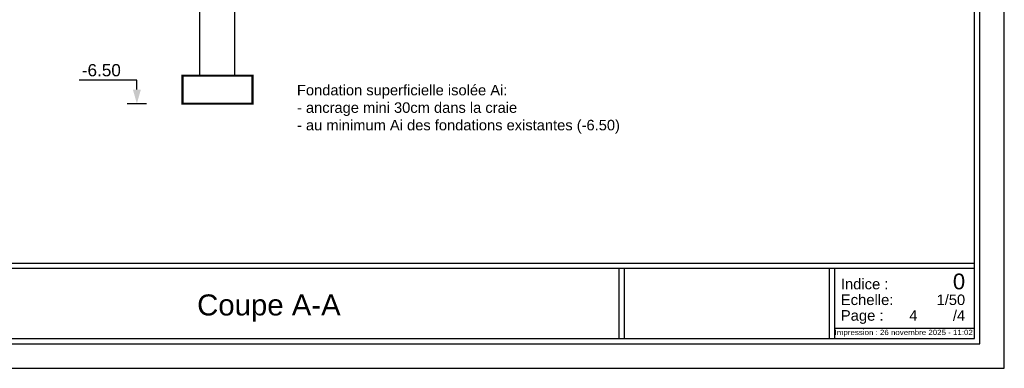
# Model space of a CAD drawing. Header units: centimetres. Extents: x -457644 to -429081, y -148214 to -140337.
# Tile 23 of 31: x -430487 to -429081, y -143966 to -143467. Entities that reach past the tile are written whole.
import ezdxf
from ezdxf.enums import TextEntityAlignment as Align

# ---------------------------------------------------------------- set-up
doc = ezdxf.new("R2010")
doc.units = ezdxf.units.CM
doc.header["$LTSCALE"] = 20
doc.layers.add('GO Textes', color=3, linetype='Continuous', lineweight=9)
for name, color, linetype in [('GO-0-DIV', 7, 'Continuous'), ('GO-0-TXT-DIV', 7, 'Continuous'), ('GO-1-ARMAT', 7, 'Continuous'), ('GO-1-BET-COU', 2, 'Continuous'), ('GO-1-BET-POT', 40, 'Continuous'), ('GO-1-FON-SEM', 3, 'Continuous')]:
    doc.layers.add(name, color=color, linetype=linetype)
doc.styles.add('Arial', font='arial.ttf')
doc.styles.add('ARIALI', font='arial.ttf')
doc.styles.add('StormACAD-Cartouches', font='sanss___.ttf')

# ---------------------------------------------------------------- blocks, each defined once
blk = doc.blocks.new('*U9346')
at = {"color": 0, "linetype": 'ByBlock', "lineweight": -2}
for p, q in [((42.5, 150), (2057.5, 150)), ((2057.5, 142.5), (42.5, 142.5)), ((1550, 42.5), (1550, 142.5)), ((1557.5, 42.5), (1557.5, 142.5)), ((1850.3, 42.5), (1850.3, 142.5)), ((1857.8, 42.5), (1857.8, 142.5)), ((1857.8, 57.5), (2057.5, 57.5))]:
    blk.add_line(p, q, dxfattribs=at)
for points in [[(0, 0), (2100, 0), (2100, 1485), (0, 1485)], [(35, 35), (2065, 35), (2065, 1450), (35, 1450)], [(42.5, 42.5), (2057.5, 42.5), (2057.5, 1442.5), (42.5, 1442.5)]]:
    blk.add_lwpolyline(points, close=True, dxfattribs=at)
at = {"color": 0, "linetype": 'ByBlock', "lineweight": -2, "style": 'StormACAD-Cartouches'}
for s, p in [('Indice :', (1866.6, 112.9)), ('Echelle:', (1866.6, 90.4)), ('Page :', (1866.6, 68))]:
    blk.add_text(s, height=15.11, dxfattribs=at).set_placement(p)
at = {"color": 0, "linetype": 'ByBlock', "lineweight": -2, "style": 'StormACAD-Cartouches', "width": 1.098464}
blk.add_text('Impression : 26 novembre 2025 - 11:02', height=7.5, dxfattribs=at).set_placement((1857.8, 47.6), (2055, 47.6), align=Align.FIT)
at = {"color": 0, "linetype": 'ByBlock', "lineweight": -2, "style": 'StormACAD-Cartouches', "flags": 8}
blk.add_attdef('NOTA_HAUT', text='', height=12.5, dxfattribs=at).set_placement((2052.5, 1437.5), align=Align.TOP_RIGHT)
for tag, p, height in [('NOTA_BAS', (47.5, 155), 12.5), ('TITRE_GAUCHE', (555, 47.5), 17.5)]:
    blk.add_attdef(tag, p, '', height=height, dxfattribs=at)
for tag, p in [('TITRE_HAUT', (1050, 137.5)), ('SOUS_TITRE', (1050, 70.5))]:
    blk.add_attdef(tag, text='', height=17.5, dxfattribs=at).set_placement(p, align=Align.TOP_CENTER)
for tag, height, p in [('INDICE', 22.5, (2044.1, 124.1)), ('ECHELLE', 15, (2044.1, 97.9)), ('NP', 15, (2044.1, 75.5))]:
    blk.add_attdef(tag, text='', height=height, dxfattribs=at).set_placement(p, align=Align.MIDDLE_RIGHT)
for tag, height, p in [('TITRE', 30, (1050, 90.5)), ('NUMERO', 15, (1970.1, 75.5))]:
    blk.add_attdef(tag, text='', height=height, dxfattribs=at).set_placement(p, align=Align.MIDDLE_CENTER)
blk.add_attdef('TITRE_DROIT', text='', height=17.5, dxfattribs=at).set_placement((1545, 47.5), align=Align.RIGHT)

msp = doc.modelspace()

# ---------------------------------------------------------------- linework, layer by layer
at = {"layer": 'GO-0-DIV', "color": 1}
msp.add_lwpolyline([(-430319.33, -143567.42), (-430319.33, -143553.96), (-430401.88, -143553.96)], dxfattribs=at)
msp.add_solid([(-430313.67, -143567.42), (-430319.33, -143587.42), (-430325, -143567.42)], dxfattribs=at)
at = {"layer": 'GO-1-BET-COU'}
msp.add_line((-430333.26, -143587.42), (-430305.41, -143587.42), dxfattribs=at)
at = {"layer": 'GO-1-BET-POT'}
for p, q in [((-430229.25, -143547.42), (-430229.25, -142937.42)), ((-430179.25, -143547.42), (-430179.25, -142937.42))]:
    msp.add_line(p, q, dxfattribs=at)
at = {"layer": 'GO-1-FON-SEM', "const_width": 3}
msp.add_lwpolyline([(-430254.25, -143547.42), (-430154.25, -143547.42), (-430154.25, -143587.42), (-430254.25, -143587.42)], close=True, dxfattribs=at)

# ---------------------------------------------------------------- block references
at = {"layer": 'GO-1-ARMAT'}
ref = msp.add_blockref('*U9346', (-431180.84, -143965.51), dxfattribs=at)
ref.add_attrib('TITRE', 'Coupe A-A', dxfattribs={"layer": '0', "color": 0, "linetype": 'ByBlock', "lineweight": -2, "height": 30, "style": 'StormACAD-Cartouches'}).set_placement((-430130.84, -143874.97), align=Align.MIDDLE_CENTER)
ref.add_attrib('NUMERO', '4', dxfattribs={"layer": '0', "color": 0, "linetype": 'ByBlock', "lineweight": -2, "height": 15, "style": 'StormACAD-Cartouches'}).set_placement((-429210.75, -143890.03), align=Align.MIDDLE_CENTER)
ref.add_attrib('INDICE', '0', dxfattribs={"layer": '0', "color": 0, "linetype": 'ByBlock', "lineweight": -2, "height": 22.5, "style": 'StormACAD-Cartouches'}).set_placement((-429136.77, -143841.4), align=Align.MIDDLE_RIGHT)
ref.add_attrib('ECHELLE', '1/50', dxfattribs={"layer": '0', "color": 0, "linetype": 'ByBlock', "lineweight": -2, "height": 15, "style": 'StormACAD-Cartouches'}).set_placement((-429136.77, -143867.58), align=Align.MIDDLE_RIGHT)
ref.add_attrib('NP', '/4', dxfattribs={"layer": '0', "color": 0, "linetype": 'ByBlock', "lineweight": -2, "height": 15, "style": 'StormACAD-Cartouches'}).set_placement((-429136.77, -143890.03), align=Align.MIDDLE_RIGHT)

# ---------------------------------------------------------------- texts
at = {"layer": 'GO Textes', "insert": (-430090.79, -143560.55), "char_height": 15, "width": 466.7725, "attachment_point": 1, "style": 'Arial'}
msp.add_mtext('\\pxql;Fondation superficielle isolée Ai:\\P- ancrage mini 30cm dans la craie\\P- au minimum Ai des fondations existantes (-6.50)', dxfattribs=at)
at = {"layer": 'GO-0-TXT-DIV', "color": 7, "style": 'ARIALI'}
msp.add_text('-6.50', height=17.5, dxfattribs=at).set_placement((-430397.96, -143548.38))

doc.saveas('drawing.dxf')
